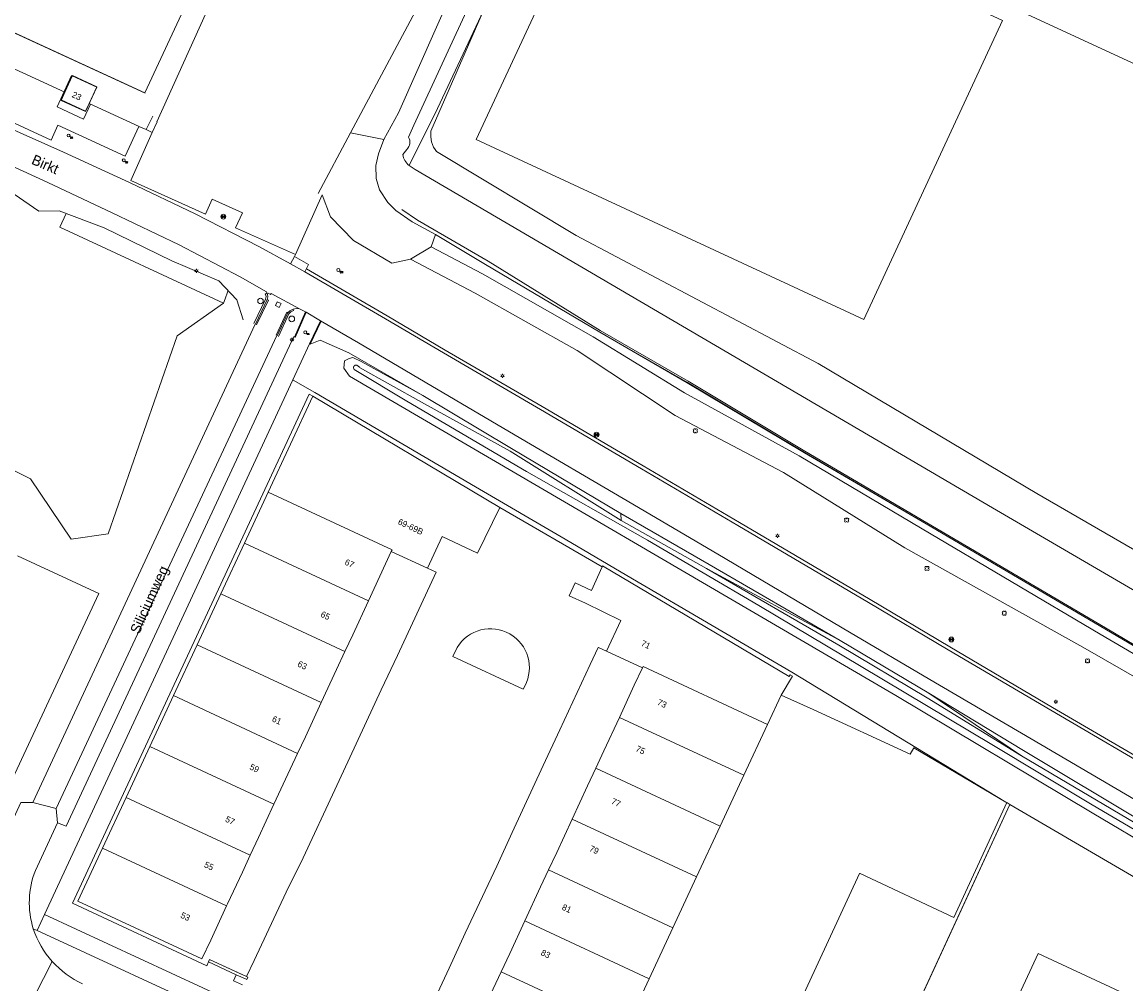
# Model space of a CAD drawing. Header units: metres. Extents: x 151448 to 154749, y 463108 to 465296.
# Tile 82 of 256: x 152192 to 152327, y 464022 to 464139. Entities that reach past the tile are written whole.
import ezdxf
from ezdxf.enums import TextEntityAlignment as Align

# ---------------------------------------------------------------- set-up
doc = ezdxf.new("R2010")
doc.units = ezdxf.units.M
doc.layers.get('0').update_dxf_attribs({"lineweight": 9})
for name, color, linetype, lineweight in [('B-ME-GR-BOOM-S', 253, 'Continuous', 9), ('B-ME-GR-STRUIK-G', 253, 'Continuous', 9), ('B-ME-GW-WATERGANG_INSTEEK-G', 253, 'Continuous', 9), ('B-ME-IE-MEUBILAIR_LICHTMAST-S', 253, 'Continuous', 9), ('B-ME-IE-MEUBILAIR_STRAATKOLK-S', 253, 'Continuous', 9), ('B-ME-KL-DATA_CAI-S', 253, 'Continuous', 9), ('B-ME-KL-WATER_AFSLUITER-S', 253, 'Continuous', 9), ('B-ME-OG-BEBOUWING_HOOFDGEBOUW-G', 1, 'Continuous', 9), ('B-ME-OG-BEBOUWING_OVERIG-G', 1, 'Continuous', 9), ('B-ME-OG-VLAKVERDICHTINGSLIJN-G', 253, 'Continuous', 9), ('B-ME-RI-PUT-S', 253, 'Continuous', 9), ('B-ME-VH-KANTOPSLUITING_OPSLUITBAND_100X200-G', 253, 'Continuous', 9), ('B-ME-VH-KANTOPSLUITING_TROTTOIRBAND_180 200-G', 253, 'Continuous', 9), ('B-ME-VH-MATERIAALGRENS-G', 253, 'Continuous', 9), ('B-ME-VH-VERHARDING_ASFALT-G', 253, 'Continuous', 9), ('B-ME-VH-VERHARDING_BETON-G', 253, 'Continuous', 9), ('B-ME-VH-VERHARDING_GRASBETONSTEEN-G', 253, 'Continuous', 9), ('B-ME-VH-VERHARDING_KLINKERS-G', 253, 'Continuous', 9), ('B-ME-VH-VERHARDING_TEGEL-G', 253, 'Continuous', 9), ('B-ME-WH-BESCHOEIING-G', 253, 'Continuous', 9), ('B-ME-WH-WATERBODEM-G', 253, 'Continuous', 9), ('B-ME-WH-WATERLIJN-G', 253, 'Continuous', 9), ('B-PV-GR-BEPLANTING_CULTUUR_BOSPLANTSOEN-GV', 253, 'Continuous', 9), ('B-PV-GR-GROENVOORZIENING-GV', 253, 'Continuous', 9), ('B-PV-GR-HAAG-GV', 253, 'Continuous', 9), ('B-PV-IE-TERREINAFSCHEIDING_KUNSTMATIG_HEKWERK-G', 253, 'Continuous', 9), ('B-PV-IE-TERREINAFSCHEIDING_KUNSTMATIG_MUUR-G', 253, 'Continuous', 9), ('B-PV-IE-TERREINAFSCHEIDING_KUNSTMATIG_MUUR-GV', 253, 'Continuous', 9), ('B-PV-OG-BEBOUWING-GV', 1, 'Continuous', 9), ('B-PV-OG-BEBOUWING-T18', 2, 'Continuous', 9), ('B-PV-OG-TERREIN_BEGROEID-GV', 253, 'Continuous', 9), ('B-PV-OG-TERREIN_ERF-GV', 253, 'Continuous', 9), ('B-PV-OG-TERREIN_OEVER-GV', 253, 'Continuous', 9), ('B-PV-OG-TOPOGRAFIE-T18', 2, 'Continuous', 9), ('B-PV-OG-WATER-GV', 253, 'Continuous', 9), ('B-PV-OG-WATER_GREPPEL-GV', 253, 'Continuous', 9), ('B-PV-VH-GESLOTENVERHARDING_ASFALT-GV', 253, 'Continuous', 9), ('B-PV-VH-OPENVERHARDING_TEGEL-GV', 253, 'Continuous', 9)]:
    doc.layers.add(name, color=color, linetype=linetype, lineweight=lineweight)
doc.styles.add('18_100', font='romans', dxfattribs={"width": 0.8, "height": 0.18})
doc.styles.add('18_200', font='romans', dxfattribs={"width": 0.8, "height": 0.36})
doc.styles.add('Drong', font='txt', dxfattribs={"height": 1.8})

# ---------------------------------------------------------------- blocks, each defined once
blk = doc.blocks.new('LICHTMAST')
at = {"ltscale": 0.1}
for p, q in [((-0.11, 0.06), (-0.22, 0.13)), ((0, 0.13), (0, 0.25)), ((0.11, 0.06), (0.22, 0.13)), ((-0.11, -0.06), (-0.22, -0.13)), ((0, -0.13), (0, -0.25)), ((0.11, -0.06), (0.22, -0.13))]:
    blk.add_line(p, q, dxfattribs=at)
blk.add_circle((0, 0), 0.127, dxfattribs=at)
at = {"style": '18_200', "width": 0.8}
blk.add_attdef('HOOGTE', (0.25, 0.24), '', height=0.25, dxfattribs=at)
blk = doc.blocks.new('boom')
for centre, major_axis, start_param, end_param in [((-0.12, 0.12), (-0.0916, 0.0916), 4.266828, 8.299543), ((0.12, 0.12), (0.0916, 0.0916), 4.266828, 8.299543), ((-0.12, -0.12), (0.0916, 0.0916), 1.125235, 5.15795), ((0.12, -0.12), (-0.0916, 0.0916), 1.125235, 5.15795)]:
    blk.add_ellipse(centre, major_axis=major_axis, ratio=1, start_param=start_param, end_param=end_param)
at = {"style": '18_200', "width": 0.8}
blk.add_attdef('HOOGTE', (0.31, 0.12), '', height=0.25, dxfattribs=at)
blk = doc.blocks.new('put')
at = {"color": 0, "ltscale": 0.5}
for p, q in [((-0.3, 0.06), (-0.06, 0.05)), ((-0.3, 0.03), (-0.03, 0.03)), ((-0.3, 0), (0, 0)), ((-0.29, 0.08), (-0.08, 0.08)), ((-0.28, 0.11), (-0.11, 0.11)), ((-0.27, 0.14), (-0.14, 0.14)), ((-0.27, 0.14), (-0.14, 0.14)), ((-0.25, 0.16), (-0.16, 0.16)), ((-0.23, 0.19), (-0.19, 0.19)), ((0, 0), (0.3, 0)), ((0.03, 0.03), (0.3, 0.03)), ((0.05, 0.05), (0.29, 0.05)), ((0.08, 0.08), (0.29, 0.08)), ((0.11, 0.11), (0.28, 0.11)), ((0.14, 0.14), (0.27, 0.14)), ((0.16, 0.16), (0.25, 0.16)), ((0.19, 0.19), (0.23, 0.19)), ((-0.3, -0.03), (-0.03, -0.03)), ((-0.3, -0.05), (-0.05, -0.05)), ((-0.29, -0.08), (-0.08, -0.08)), ((-0.28, -0.11), (-0.11, -0.11)), ((-0.27, -0.14), (-0.14, -0.14)), ((-0.25, -0.16), (-0.16, -0.16)), ((-0.23, -0.19), (-0.19, -0.19)), ((0.03, -0.03), (0.3, -0.03)), ((0.05, -0.05), (0.29, -0.06)), ((0.08, -0.08), (0.29, -0.08)), ((0.11, -0.11), (0.28, -0.11)), ((0.14, -0.14), (0.27, -0.14)), ((0.16, -0.16), (0.25, -0.16)), ((0.19, -0.19), (0.23, -0.19))]:
    blk.add_line(p, q, dxfattribs=at)
at = {"ltscale": 0.5}
for p, q in [((-0.21, 0.21), (0.21, -0.21)), ((0.21, 0.21), (-0.21, -0.21))]:
    blk.add_line(p, q, dxfattribs=at)
blk.add_ellipse((0, 0), major_axis=(-0.212, 0.212), ratio=1, start_param=3.926991, end_param=10.210176, dxfattribs=at)
at = {"style": '18_200', "width": 0.8}
blk.add_attdef('HOOGTE', (0.4, 0.26), '', height=0.25, dxfattribs=at)
blk = doc.blocks.new('STRAATKOLK')
at = {"ltscale": 2}
blk.add_ellipse((0, 0), major_axis=(-0.127, 0.127), ratio=1, start_param=3.926991, end_param=10.210176, dxfattribs=at)
at = {"ltscale": 2, "style": '18_100', "width": 0.8}
blk.add_text('SK', height=0.216, dxfattribs=at).set_placement((0.19, -0.37))
at = {"style": '18_200', "width": 0.8}
blk.add_attdef('HOOGTE', (0.29, 0.21), '', height=0.25, dxfattribs=at)
blk = doc.blocks.new('CAI kast')
at = {"ltscale": 2}
blk.add_ellipse((0, 0), major_axis=(-0.127, 0.127), ratio=1, start_param=3.926991, end_param=10.210176, dxfattribs=at)
at = {"ltscale": 2, "style": '18_100', "width": 0.8}
blk.add_text('CAI', height=0.216, dxfattribs=at).set_placement((0.19, -0.37))
blk = doc.blocks.new('waterafsluiter')
at = {"ltscale": 2}
blk.add_ellipse((0, 0), major_axis=(-0.127, 0.127), ratio=1, start_param=1.570796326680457, end_param=7.853981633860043, dxfattribs=at)
at = {"ltscale": 2, "style": '18_200', "width": 0.8}
blk.add_text('WA', height=0.216, dxfattribs=at).set_placement((0.16, -0.32))
at = {"style": '18_200', "width": 0.8}
blk.add_attdef('HOOGTE', (0.23, 0.16), '', height=0.25, dxfattribs=at)

msp = doc.modelspace()

# ---------------------------------------------------------------- linework, layer by layer
at = {"layer": 'B-ME-GR-STRUIK-G'}
for points in [[(152149.285, 464134.601), (152155.878, 464133.537), (152161.048, 464132), (152169.862, 464128.651), (152178.372, 464125.197), (152187.636, 464120.906), (152190.978, 464119.743), (152191.286, 464119.127), (152191.373, 464118.262), (152194.387, 464116.213), (152196.869, 464116.251), (152202.342, 464114.165), (152210.545, 464110.143), (152216.268, 464107.711), (152218.49, 464105.424), (152219.232, 464102.974)], [(152228.849, 464118.201), (152229.873, 464115.508), (152232.669, 464112.644), (152237.325, 464109.864), (152239.593, 464110.376), (152242.133, 464111.852), (152242.633, 464113.344)], [(152227.392, 464100.003), (152228.609, 464100.482), (152232.116, 464098.956), (152241.092, 464093.74), (152251.89, 464087.314), (152265.184, 464079.387), (152265.23, 464078.556), (152275.621, 464072.679), (152291.878, 464063.943), (152302.669, 464057.516), (152313.948, 464049.879), (152328.62, 464041.201), (152338.98, 464035.161), (152350.341, 464028.738), (152359.241, 464022.623)]]:
    msp.add_lwpolyline(points, dxfattribs=at)
at = {"layer": 'B-ME-GW-WATERGANG_INSTEEK-G'}
for points in [[(152239.593, 464110.376), (152247.462, 464106.209), (152259.864, 464099.235), (152271.805, 464091.335), (152284.978, 464084.403), (152299.738, 464075.211), (152321.391, 464063.131), (152335.966, 464054.754), (152341.18, 464051.764), (152342.984, 464050.888), (152345.906, 464050.853), (152348.212, 464051.695)], [(152231.56, 464097.989), (152232.155, 464098.269), (152232.582, 464098.381), (152233.583, 464097.881), (152241.092, 464093.74), (152251.89, 464087.314), (152265.184, 464079.387), (152275.96, 464073.204), (152291.878, 464063.943), (152302.669, 464057.516), (152314.174, 464050.537), (152328.858, 464041.746), (152339.51, 464035.548), (152350.504, 464029.245), (152359.951, 464023.593), (152368.474, 464018.573), (152379.047, 464012.282), (152387.241, 464007.469), (152391.72, 464004.794), (152392.49, 464003.803), (152392.629, 464002.979), (152392.655, 464002.355), (152392.101, 464001.906)]]:
    msp.add_lwpolyline(points, dxfattribs=at)
at = {"layer": 'B-ME-OG-BEBOUWING_HOOFDGEBOUW-G'}
msp.add_line((152167.978, 464148.677), (152207.3, 464130.562), dxfattribs=at)
at = {"layer": 'B-ME-OG-BEBOUWING_OVERIG-G'}
msp.add_lwpolyline([(152197.087, 464129.681), (152200.065, 464128.323), (152201.429, 464131.312), (152198.451, 464132.67), (152197.087, 464129.681)], close=True, dxfattribs=at)
at = {"layer": 'B-ME-OG-VLAKVERDICHTINGSLIJN-G'}
msp.add_lwpolyline([(152242.133, 464111.852), (152248.363, 464108.56), (152261.836, 464100.921), (152272.952, 464094.104), (152286.9, 464086.403), (152301.874, 464077.508), (152323.513, 464064.713), (152337.213, 464056.685), (152343.086, 464053.348)], dxfattribs=at)
at = {"layer": 'B-ME-VH-KANTOPSLUITING_OPSLUITBAND_100X200-G'}
for p, q in [((152226.817, 464103.937), (152225.486, 464100.874)), ((152228.723, 464102.802), (152227.392, 464100.003))]:
    msp.add_line(p, q, dxfattribs=at)
at = {"layer": 'B-ME-VH-KANTOPSLUITING_TROTTOIRBAND_180 200-G'}
for points in [[(152220.539, 464102.545), (152221.939, 464105.504), (152222.014, 464105.647), (152222.038, 464105.806), (152222.009, 464105.966), (152221.93, 464106.108), (152222.153, 464106.25)], [(152223.521, 464100.952), (152224.789, 464103.721), (152225.043, 464103.94), (152225.383, 464104.101), (152225.332, 464104.288)]]:
    msp.add_lwpolyline(points, dxfattribs=at)
at = {"layer": 'B-ME-VH-MATERIAALGRENS-G'}
msp.add_lwpolyline([(152222.268, 464106.226), (152222.583, 464106.071), (152222.66, 464106.179), (152226.113, 464104.326)], dxfattribs=at)
at = {"layer": 'B-ME-VH-VERHARDING_ASFALT-G'}
for points in [[(152116.626, 464144.874), (152118.432, 464144.639), (152122.318, 464144.148), (152126.525, 464143.617), (152130.855, 464142.92), (152135.937, 464141.672), (152139.69, 464140.567), (152144.695, 464138.943), (152147.962, 464137.875), (152149.725, 464137.312), (152154.221, 464135.941), (152161.934, 464133.366), (152171.008, 464130.072), (152179.326, 464126.78), (152188.445, 464122.904), (152195.464, 464119.7), (152203.312, 464116.016), (152211.435, 464112.091), (152218.868, 464108.223), (152222.096, 464106.396)], [(152190.186, 464126.581), (152197.364, 464123.403), (152205.422, 464119.686), (152213.404, 464115.898), (152221.127, 464111.901), (152224.986, 464109.787), (152226.762, 464108.829), (152236.573, 464103.107), (152243.625, 464098.946), (152255.408, 464092.068), (152267.714, 464084.841), (152279.418, 464077.953), (152295.33, 464068.561), (152305.04, 464062.806), (152317.512, 464055.437), (152331.911, 464047.015)], [(152220.874, 464102.353), (152222.306, 464105.37), (152222.161, 464105.459), (152222.235, 464105.789), (152222.21, 464106.103), (152222.096, 464106.396)], [(152223.269, 464101.122), (152224.55, 464103.901), (152224.676, 464103.826), (152224.93, 464104.075), (152225.332, 464104.288), (152225.72, 464104.362), (152226.113, 464104.326)], [(152226.113, 464104.326), (152226.905, 464103.889), (152228.636, 464102.852), (152233.292, 464100.172), (152241.375, 464095.38), (152253.036, 464088.54), (152265.466, 464081.206), (152276.988, 464074.443), (152293.034, 464064.964), (152302.811, 464059.175), (152315.114, 464051.948), (152329.662, 464043.437)]]:
    msp.add_lwpolyline(points, dxfattribs=at)
msp.add_lwpolyline([(152223.624, 464104.494), (152223.155, 464104.723), (152223.376, 464105.176), (152223.845, 464104.947), (152223.624, 464104.494)], close=True, dxfattribs=at)
at = {"layer": 'B-ME-VH-VERHARDING_BETON-G'}
for p, q in [((152208.234, 464127.769), (152207.442, 464126.131)), ((152208.154, 464125.761), (152208.768, 464127.077)), ((152228.849, 464118.201), (152225.615, 464110.923))]:
    msp.add_line(p, q, dxfattribs=at)
for points in [[(152198.367, 464132.708), (152196.627, 464128.894), (152199.819, 464127.417), (152200.65, 464129.221), (152200.5, 464129.275)], [(152225.502, 464110.69), (152227.203, 464109.701), (152226.762, 464108.829)]]:
    msp.add_lwpolyline(points, dxfattribs=at)
at = {"layer": 'B-ME-VH-VERHARDING_BETON-G', "lineweight": 0}
for centre, radius in [((152221.351, 464105.265), 0.336), ((152225.156, 464103.088), 0.35)]:
    msp.add_circle(centre, radius, dxfattribs=at)
at = {"layer": 'B-ME-VH-VERHARDING_GRASBETONSTEEN-G'}
msp.add_lwpolyline([(152226.943, 464109.186), (152236.775, 464103.452), (152243.828, 464099.291), (152255.61, 464092.413), (152267.917, 464085.186), (152279.621, 464078.298), (152295.534, 464068.906), (152305.244, 464063.15), (152317.715, 464055.782), (152332.113, 464047.36), (152343.75, 464040.532), (152353.645, 464034.697), (152357.136, 464032.666), (152362.274, 464029.595), (152368.349, 464026.02), (152372.249, 464023.732), (152382.541, 464017.594), (152390.894, 464012.678), (152396.247, 464009.429), (152396.04, 464009.087)], dxfattribs=at)
at = {"layer": 'B-ME-VH-VERHARDING_KLINKERS-G'}
msp.add_lwpolyline([(152159.049, 464138.873), (152159.367, 464139.512), (152162.995, 464137.86), (152163.839, 464139.674), (152173.787, 464135.061), (152183.311, 464130.653), (152195.866, 464124.86), (152196.701, 464126.669), (152204.876, 464122.893), (152206.552, 464126.518), (152207.442, 464126.131), (152208.154, 464125.761), (152205.554, 464119.94), (152214.657, 464115.828), (152215.469, 464117.665), (152219.153, 464116.004), (152218.303, 464114.179), (152225.615, 464110.923), (152225.502, 464110.69), (152224.986, 464109.787)], dxfattribs=at)
at = {"layer": 'B-ME-VH-VERHARDING_TEGEL-G'}
for p, q in [((152220.729, 464102.427), (152222.161, 464105.459)), ((152223.384, 464101.03), (152224.676, 464103.826)), ((152226.905, 464103.889), (152225.578, 464100.834)), ((152228.636, 464102.852), (152227.301, 464100.045))]:
    msp.add_line(p, q, dxfattribs=at)
at = {"layer": 'B-ME-WH-BESCHOEIING-G', "color": 24, "true_color": 0xa52a2a}
msp.add_lwpolyline([(152236.856, 464117.247), (152237.835, 464116.304), (152239.809, 464114.904), (152242.633, 464113.344), (152248.738, 464109.719), (152262.634, 464101.465), (152273.284, 464095.321), (152287.537, 464086.798), (152302.345, 464078.143), (152324.106, 464065.341), (152324.106, 464065.341), (152337.577, 464057.396), (152343.254, 464054.075)], dxfattribs=at)
at = {"layer": 'B-ME-WH-WATERBODEM-G'}
for points in [[(152238.532, 464116.394), (152240.464, 464115.1), (152249.055, 464110.131), (152262.679, 464101.674), (152273.383, 464095.505), (152287.569, 464086.968), (152302.44, 464078.258), (152324.148, 464065.484), (152337.615, 464057.48), (152343.375, 464054.341)], [(152233.403, 464097.155), (152240.937, 464092.964), (152251.737, 464086.977), (152265.23, 464078.556), (152275.621, 464072.679), (152291.723, 464063.35), (152302.461, 464056.935), (152313.948, 464049.879), (152328.62, 464041.201), (152338.98, 464035.161), (152350.341, 464028.738), (152359.564, 464023.075), (152368.285, 464017.735), (152378.403, 464011.701), (152386.916, 464006.79), (152390.811, 464004.466), (152391.009, 464004.117), (152390.884, 464003.843), (152390.751, 464003.676), (152390.292, 464003.674)]]:
    msp.add_lwpolyline(points, dxfattribs=at)
at = {"layer": 'B-ME-WH-WATERLIJN-G'}
msp.add_lwpolyline([(152343.259, 464054.084), (152337.582, 464057.405), (152324.101, 464065.356), (152324.101, 464065.356), (152302.35, 464078.152), (152287.542, 464086.807), (152273.289, 464095.33), (152262.639, 464101.474), (152248.743, 464109.727), (152242.638, 464113.353), (152239.814, 464114.913)], dxfattribs=at)
at = {"layer": 'B-PV-GR-BEPLANTING_CULTUUR_BOSPLANTSOEN-GV', "flags": 128}
msp.add_lwpolyline([(152146.156, 464134.469), (152141.924, 464113.149), (152140.989, 464109.572), (152155.621, 464095.711), (152170.993, 464094.757), (152193.381, 464083.616), (152198.31, 464076.268), (152202.802, 464076.922), (152211.208, 464101.036), (152216.866, 464105.01), (152196.915, 464114.235), (152197.713, 464115.93)], dxfattribs=at)
at = {"layer": 'B-PV-GR-GROENVOORZIENING-GV'}
for points in [[(152193.696, 464028.826, 0.1008363), (152196.018, 464024.86)], [(152196.018, 464024.86, 0.1007784), (152199.705, 464022.119)]]:
    msp.add_lwpolyline(points, format="xyb", dxfattribs=at)
at = {"layer": 'B-PV-GR-GROENVOORZIENING-GV', "flags": 128}
msp.add_lwpolyline([(152213.076, 464016.271), (152217.156, 464017.972), (152194.157, 464028.613), (152193.696, 464028.826)], dxfattribs=at)
at = {"layer": 'B-PV-GR-HAAG-GV', "flags": 128}
msp.add_lwpolyline([(152213.076, 464016.271), (152217.156, 464017.972), (152194.157, 464028.613), (152193.696, 464028.826)], dxfattribs=at)
at = {"layer": 'B-PV-GR-HAAG-GV'}
for points in [[(152193.696, 464028.826, 0.1008363), (152196.018, 464024.86)], [(152196.018, 464024.86, 0.1007784), (152199.705, 464022.119)]]:
    msp.add_lwpolyline(points, format="xyb", dxfattribs=at)
at = {"layer": 'B-PV-IE-TERREINAFSCHEIDING_KUNSTMATIG_HEKWERK-G', "flags": 128}
for points in [[(152250.475, 464080.119), (152262.913, 464072.885)], [(152337.831, 463986.691), (152338.051, 463986.589), (152353.515, 464020.02), (152312.519, 464043.974), (152288.058, 463990.838), (152276.969, 463996.195)]]:
    msp.add_lwpolyline(points, dxfattribs=at)
at = {"layer": 'B-PV-IE-TERREINAFSCHEIDING_KUNSTMATIG_MUUR-G', "flags": 128}
for points in [[(152215.017, 464024.801), (152215.151, 464025.091), (152219.665, 464023.012)], [(152215.017, 464024.801), (152218.407, 464023.233)], [(152219.53, 464022.723), (152218.407, 464023.233)], [(152219.53, 464022.723), (152219.67, 464022.657), (152219.807, 464022.946), (152219.665, 464023.012)]]:
    msp.add_lwpolyline(points, dxfattribs=at)
at = {"layer": 'B-PV-IE-TERREINAFSCHEIDING_KUNSTMATIG_MUUR-GV', "flags": 128}
msp.add_lwpolyline([(152215.018, 464024.802), (152218.407, 464023.233), (152219.53, 464022.723), (152219.67, 464022.657), (152219.807, 464022.946), (152219.665, 464023.012), (152218.844, 464023.39), (152215.151, 464025.091)], close=True, dxfattribs=at)
at = {"layer": 'B-PV-OG-BEBOUWING-GV', "flags": 128}
for points in [[(152300.39, 464206.687), (152293.084, 464210.077), (152288.081, 464212.399), (152265.215, 464163.127), (152307.642, 464143.438), (152334.356, 464131.041), (152343.579, 464126.762), (152352.831, 464122.468), (152375.713, 464171.776), (152372.484, 464173.274), (152373.609, 464175.697), (152373.707, 464175.909), (152378.216, 464173.817)], [(152280.385, 464005.672), (152294.224, 464035.584), (152294.307, 464035.545), (152305.711, 464030.192), (152312.154, 464044.204), (152312.025, 464044.264), (152300.842, 464050.873), (152300.385, 464050.099), (152288.58, 464055.518), (152284.715, 464057.292), (152283.049, 464053.722), (152280.168, 464047.528), (152277.288, 464041.335), (152274.407, 464035.143), (152271.527, 464028.95), (152268.646, 464022.757), (152265.765, 464016.564)]]:
    msp.add_lwpolyline(points, dxfattribs=at)
for points in [[(152187.611, 464139.669), (152207.283, 464130.595), (152217.823, 464153.314), (152203.175, 464160.064), (152198.002, 464162.197)], [(152294.742, 464103.026), (152311.638, 464139.409), (152264.504, 464161.299), (152247.607, 464124.916)], [(152200.065, 464128.384), (152200.494, 464129.322), (152201.423, 464131.356), (152198.462, 464132.709), (152197.537, 464130.686), (152197.103, 464129.737)], [(152247.77, 464074.567), (152250.475, 464080.119), (152227.706, 464093.688), (152222.271, 464081.994), (152237.354, 464074.978), (152237.26, 464074.775), (152241.68, 464072.743), (152243.473, 464076.578)], [(152237.26, 464074.775), (152237.354, 464074.978), (152222.271, 464081.994), (152219.393, 464075.801), (152234.49, 464068.777)], [(152216.514, 464069.607), (152231.622, 464062.579), (152232.567, 464064.615), (152234.49, 464068.777), (152219.393, 464075.801)], [(152260.915, 464068.47), (152265.192, 464066.359), (152263.441, 464062.615), (152267.819, 464060.596), (152267.9, 464060.769), (152283.049, 464053.722), (152284.715, 464057.292), (152286.078, 464059.6), (152285.803, 464059.763), (152285.666, 464059.53), (152262.981, 464073.037), (152262.913, 464072.885), (152261.624, 464070.037), (152259.62, 464070.944), (152258.911, 464069.377)], [(152231.622, 464062.579), (152216.514, 464069.607), (152213.635, 464063.413), (152228.745, 464056.385), (152230.607, 464060.392)], [(152225.865, 464050.191), (152226.809, 464052.218), (152228.745, 464056.385), (152213.635, 464063.413), (152210.757, 464057.219)], [(152283.049, 464053.722), (152267.9, 464060.769), (152267.819, 464060.596), (152266.834, 464058.485), (152265.021, 464054.574), (152280.168, 464047.528)], [(152207.878, 464051.025), (152222.982, 464043.999), (152224.968, 464048.267), (152225.865, 464050.191), (152210.757, 464057.219)], [(152280.168, 464047.528), (152265.021, 464054.574), (152263.138, 464050.51), (152262.146, 464048.379), (152277.288, 464041.335)], [(152220.106, 464037.804), (152221.1, 464039.954), (152222.982, 464043.999), (152207.878, 464051.025), (152205, 464044.832)], [(152259.27, 464042.183), (152274.407, 464035.143), (152277.288, 464041.335), (152262.146, 464048.379), (152261.156, 464046.252)], [(152220.106, 464037.804), (152205, 464044.832), (152202.121, 464038.638), (152217.223, 464031.614), (152217.352, 464031.891), (152219.143, 464035.719)], [(152274.407, 464035.143), (152259.27, 464042.183), (152257.388, 464038.122), (152256.389, 464035.992), (152271.527, 464028.95)], [(152217.223, 464031.614), (152202.121, 464038.638), (152199.122, 464032.186), (152214.217, 464025.166), (152215.287, 464027.461)], [(152271.527, 464028.95), (152256.389, 464035.992), (152255.427, 464033.94), (152253.51, 464029.798), (152268.646, 464022.757)], [(152265.765, 464016.564), (152268.646, 464022.757), (152253.51, 464029.798), (152251.679, 464025.841), (152250.634, 464023.603)], [(152334.633, 463988.162), (152345.703, 464011.992), (152315.982, 464025.811), (152306.925, 464006.298), (152299.183, 463989.617), (152299.329, 463989.526), (152301.051, 463984.884), (152300.974, 463984.708), (152327.342, 463972.468)], [(152265.765, 464016.564), (152250.634, 464023.603), (152249.657, 464021.511), (152247.887, 464017.677), (152247.761, 464017.406), (152262.884, 464010.372)]]:
    msp.add_lwpolyline(points, close=True, dxfattribs=at)
at = {"layer": 'B-PV-OG-TERREIN_BEGROEID-GV', "flags": 128}
for points in [[(152232.293, 464125.742), (152232.293, 464125.742), (152228.358, 464118.37)], [(152197.713, 464115.93), (152196.915, 464114.235), (152216.866, 464105.01), (152217.05, 464105.527), (152217.343, 464106.353), (152217.409, 464106.537)], [(152217.409, 464106.537), (152217.343, 464106.353), (152217.05, 464105.527), (152216.866, 464105.01), (152211.208, 464101.036), (152202.802, 464076.922), (152198.31, 464076.268), (152193.381, 464083.616), (152170.993, 464094.757)], [(152192.189, 464044.202), (152193.643, 464044.217), (152220.715, 464102.464)], [(152223.354, 464101.047), (152196.496, 464043.471)], [(152196.496, 464043.471), (152196.635, 464041.741), (152197.705, 464041.324), (152225.392, 464100.931)], [(152191.775, 464074.256), (152201.684, 464069.673), (152190.085, 464044.738)]]:
    msp.add_lwpolyline(points, dxfattribs=at)
at = {"layer": 'B-PV-OG-TERREIN_ERF-GV', "flags": 128}
for points in [[(152378.216, 464173.817), (152373.707, 464175.909), (152373.609, 464175.697), (152372.484, 464173.274), (152375.713, 464171.776), (152352.831, 464122.468), (152343.579, 464126.762), (152334.356, 464131.041), (152307.642, 464143.438), (152265.215, 464163.127), (152288.081, 464212.399), (152293.084, 464210.077)], [(152208.756, 464127.074), (152220.596, 464153.344), (152222.269, 464157.056), (152223.288, 464159.317), (152223.035, 464159.431), (152204.687, 464167.622), (152183.263, 464174.187), (152176.553, 464176.243), (152176.33, 464176.312), (152173.528, 464170.296), (152173.709, 464170.212), (152177.131, 464168.618), (152198.002, 464162.197), (152203.175, 464160.064), (152217.823, 464153.314), (152207.283, 464130.595), (152187.611, 464139.669), (152167.959, 464148.734), (152174.171, 464162.202), (152170.719, 464163.794), (152170.629, 464163.836), (152164.389, 464150.44)], [(152243.439, 464150.219), (152238.982, 464152.243), (152223.288, 464159.317), (152222.269, 464157.056), (152235.075, 464151.286), (152233.402, 464147.574), (152220.596, 464153.344), (152208.756, 464127.074)], [(152228.358, 464118.37), (152232.293, 464125.742), (152243.662, 464147.041), (152244.88, 464149.565), (152243.439, 464150.219)], [(152162.709, 464146.75), (152197.537, 464130.686), (152198.462, 464132.709), (152201.423, 464131.356), (152200.494, 464129.322), (152206.566, 464126.521)], [(152206.566, 464126.521), (152200.494, 464129.322), (152200.065, 464128.384), (152197.103, 464129.737), (152197.537, 464130.686), (152162.709, 464146.75)], [(152248.493, 464140.633), (152242.086, 464125.942)], [(152242.784, 464123.458), (152259.765, 464113.225), (152289.21, 464097.648), (152315.796, 464081.824), (152340.904, 464067.283), (152351.752, 464061.958)], [(152219.161, 464021.995), (152218.048, 464022.482), (152218.407, 464023.233), (152215.018, 464024.802), (152214.837, 464024.311), (152198.456, 464031.969), (152227.28, 464093.935), (152227.706, 464093.688), (152250.475, 464080.119), (152262.913, 464072.885), (152262.981, 464073.037), (152285.666, 464059.53), (152285.803, 464059.763), (152286.078, 464059.6), (152284.715, 464057.292), (152288.58, 464055.518), (152300.385, 464050.099), (152300.842, 464050.873), (152312.025, 464044.264), (152286.004, 464060.075), (152266.627, 464071.435), (152258.402, 464076.257), (152247.5, 464082.648), (152227.942, 464094.114), (152225.343, 464095.638), (152225.283, 464095.673), (152195.065, 464030.565), (152218.182, 464019.868)], [(152239.532, 464013.78), (152244.299, 464024.051), (152246.254, 464028.285), (152250.1, 464036.469), (152251.965, 464040.549), (152255.76, 464048.728), (152257.788, 464053.051), (152261.466, 464060.995), (152262.456, 464063.066), (152262.468, 464063.092), (152263.441, 464062.615), (152265.192, 464066.359), (152260.915, 464068.47), (152258.911, 464069.377), (152259.62, 464070.944), (152261.624, 464070.037), (152262.913, 464072.885), (152250.475, 464080.119), (152247.77, 464074.567), (152243.473, 464076.578), (152241.68, 464072.743), (152242.738, 464072.238), (152238.022, 464062.097), (152236.05, 464057.927), (152232.219, 464049.685), (152230.387, 464045.742), (152226.535, 464037.46), (152224.465, 464033.282), (152220.588, 464024.989), (152219.665, 464023.012), (152219.807, 464022.946), (152219.67, 464022.657), (152219.53, 464022.723), (152218.407, 464023.233), (152218.048, 464022.482), (152219.161, 464021.995)], [(152187.673, 464045.889), (152190.085, 464044.738), (152201.684, 464069.673), (152191.775, 464074.256)], [(152249.657, 464021.511), (152250.634, 464023.603), (152251.679, 464025.841), (152253.51, 464029.798), (152255.427, 464033.94), (152256.389, 464035.992), (152257.388, 464038.122), (152259.27, 464042.183), (152261.156, 464046.252), (152262.146, 464048.379), (152263.138, 464050.51), (152265.021, 464054.574), (152266.834, 464058.485), (152267.819, 464060.596), (152263.441, 464062.615), (152262.468, 464063.092), (152262.456, 464063.066), (152261.466, 464060.995), (152257.788, 464053.051), (152255.76, 464048.728), (152251.965, 464040.549), (152250.1, 464036.469), (152246.254, 464028.285), (152244.299, 464024.051), (152239.532, 464013.78)], [(152245.282, 464063.094), (152244.769, 464061.989), (152253.316, 464058.015), (152253.499, 464058.38)], [(152253.499, 464058.38), (152253.316, 464058.015), (152244.769, 464061.989), (152245.282, 464063.094)]]:
    msp.add_lwpolyline(points, dxfattribs=at)
for points in [[(152294.742, 464103.026), (152247.607, 464124.916), (152264.504, 464161.299), (152311.638, 464139.409)], [(152220.106, 464037.804), (152219.143, 464035.719), (152217.352, 464031.891), (152217.223, 464031.614), (152215.287, 464027.461), (152214.217, 464025.166), (152199.122, 464032.186), (152202.121, 464038.638), (152205, 464044.832), (152207.878, 464051.025), (152210.757, 464057.219), (152213.635, 464063.413), (152216.514, 464069.607), (152219.393, 464075.801), (152222.271, 464081.994), (152227.706, 464093.688), (152227.28, 464093.935), (152198.456, 464031.969), (152214.837, 464024.311), (152215.018, 464024.802), (152215.151, 464025.091), (152218.844, 464023.39), (152219.665, 464023.012), (152220.588, 464024.989), (152224.465, 464033.282), (152226.535, 464037.46), (152230.387, 464045.742), (152232.219, 464049.685), (152236.05, 464057.927), (152238.022, 464062.097), (152242.738, 464072.238), (152241.68, 464072.743), (152237.26, 464074.775), (152234.49, 464068.777), (152232.567, 464064.615), (152231.622, 464062.579), (152230.607, 464060.392), (152228.745, 464056.385), (152226.809, 464052.218), (152225.865, 464050.191), (152224.968, 464048.267), (152222.982, 464043.999), (152221.1, 464039.954)], [(152276.933, 463996.212), (152288.058, 463990.838), (152297.244, 464010.791), (152312.519, 464043.974), (152312.154, 464044.204), (152305.711, 464030.192), (152294.307, 464035.545), (152294.224, 464035.584), (152280.385, 464005.672), (152281.147, 464005.32)], [(152297.244, 464010.791), (152306.925, 464006.298), (152315.982, 464025.811), (152345.703, 464011.992), (152334.633, 463988.162), (152337.831, 463986.691), (152338.051, 463986.589), (152353.515, 464020.02), (152312.519, 464043.974)]]:
    msp.add_lwpolyline(points, close=True, dxfattribs=at)
at = {"layer": 'B-PV-OG-TERREIN_ERF-GV'}
for points in [[(152242.086, 464125.942, 0.2117757), (152242.784, 464123.458)], [(152253.499, 464058.38, 0.9733814), (152245.282, 464063.094)], [(152245.282, 464063.094, -0.9733814), (152253.499, 464058.38)]]:
    msp.add_lwpolyline(points, format="xyb", dxfattribs=at)
at = {"layer": 'B-PV-OG-TERREIN_OEVER-GV', "flags": 128}
for points in [[(152239.422, 464121.769), (152242.898, 464128.691), (152248.493, 464140.633), (152250.683, 464145.654), (152263.182, 464173.281), (152281.622, 464213.707), (152283.434, 464217.806), (152285.325, 464223.954), (152285.823, 464225.572)], [(152279.383, 464224.277), (152275.8, 464215.826), (152267.038, 464196.832), (152255.431, 464171.419), (152244.88, 464149.565), (152243.662, 464147.041), (152232.293, 464125.742)], [(152232.293, 464125.742), (152236.362, 464124.922), (152238.138, 464128.191), (152249.79, 464154.459), (152266.662, 464191.288), (152274.114, 464206.023), (152280.778, 464221.21), (152281.829, 464224.176)], [(152283.811, 464224.486), (152283.406, 464223.096), (152275.879, 464205.752), (152271.993, 464196.04), (152239.996, 464126.686), (152239.364, 464125.22)], [(152242.086, 464125.942), (152248.493, 464140.633), (152242.898, 464128.691), (152239.422, 464121.769), (152240.165, 464121.275), (152310.427, 464080.1), (152347.221, 464058.596)], [(152236.856, 464117.247), (152235.849, 464118.794), (152235.413, 464120.176), (152235.388, 464121.765), (152235.719, 464123.2), (152236.362, 464124.922), (152232.293, 464125.742)], [(152239.165, 464123.73), (152238.65, 464123.085)], [(152351.752, 464061.958), (152340.904, 464067.283), (152315.796, 464081.824), (152289.21, 464097.648), (152259.765, 464113.225), (152242.784, 464123.458)], [(152227.31, 464100.041), (152225.283, 464095.673), (152225.343, 464095.638), (152227.942, 464094.114), (152247.5, 464082.648), (152258.402, 464076.257), (152266.627, 464071.435), (152286.004, 464060.075), (152312.025, 464044.264), (152312.154, 464044.204), (152312.519, 464043.974), (152353.515, 464020.02)], [(152354.817, 464023.776), (152322.543, 464042.948), (152298.659, 464057.234), (152232.191, 464096.098), (152231.49, 464097.079), (152231.56, 464097.989)], [(152231.56, 464097.989), (152231.49, 464097.079), (152232.191, 464096.098), (152298.659, 464057.234), (152322.543, 464042.948), (152354.817, 464023.776), (152358.422, 464020.572), (152391.204, 464000.413), (152392.373, 464001.352), (152392.655, 464001.804)], [(152390.292, 464003.674), (152384.224, 464007.454), (152371.418, 464015.082), (152358.046, 464022.988), (152353.62, 464026.175), (152351.75, 464027.214), (152337.203, 464035.323), (152322.526, 464043.909), (152310.353, 464051.281), (152294.426, 464060.753), (152281.974, 464068.187), (152268.421, 464076.138), (152253.708, 464084.518), (152239.16, 464093.064), (152232.764, 464096.935)], [(152233.071, 464097.433), (152233.405, 464097.225)]]:
    msp.add_lwpolyline(points, dxfattribs=at)
at = {"layer": 'B-PV-OG-TERREIN_OEVER-GV'}
for points in [[(152242.784, 464123.458, -0.2117757), (152242.086, 464125.942)], [(152239.364, 464125.22, -0.3348426), (152239.165, 464123.73)], [(152238.65, 464123.085, 0.1809781), (152239.422, 464121.769)], [(152232.764, 464096.935, -0.8416155), (152233.071, 464097.433)]]:
    msp.add_lwpolyline(points, format="xyb", dxfattribs=at)
at = {"layer": 'B-PV-OG-WATER-GV', "flags": 128}
for points in [[(152281.829, 464224.176), (152280.778, 464221.21), (152274.114, 464206.023), (152266.662, 464191.288), (152249.79, 464154.459), (152238.138, 464128.191), (152236.362, 464124.922), (152235.719, 464123.2), (152235.388, 464121.765), (152235.413, 464120.176), (152235.849, 464118.794), (152236.856, 464117.247)], [(152239.364, 464125.22), (152239.996, 464126.686), (152271.993, 464196.04), (152275.879, 464205.752), (152283.406, 464223.096), (152283.811, 464224.486)], [(152238.65, 464123.085), (152239.165, 464123.73)], [(152347.221, 464058.596), (152310.427, 464080.1), (152240.165, 464121.275), (152239.422, 464121.769)]]:
    msp.add_lwpolyline(points, dxfattribs=at)
at = {"layer": 'B-PV-OG-WATER-GV'}
for points in [[(152239.165, 464123.73, 0.3348426), (152239.364, 464125.22)], [(152239.422, 464121.769, -0.1809781), (152238.65, 464123.085)]]:
    msp.add_lwpolyline(points, format="xyb", dxfattribs=at)
at = {"layer": 'B-PV-OG-WATER_GREPPEL-GV'}
msp.add_lwpolyline([(152233.071, 464097.433, 0.8416155), (152232.764, 464096.935)], format="xyb", dxfattribs=at)
at = {"layer": 'B-PV-OG-WATER_GREPPEL-GV', "flags": 128}
for points in [[(152232.764, 464096.935), (152239.16, 464093.064), (152253.708, 464084.518), (152268.421, 464076.138), (152281.974, 464068.187), (152294.426, 464060.753), (152310.353, 464051.281), (152322.526, 464043.909), (152337.203, 464035.323), (152351.75, 464027.214), (152353.62, 464026.175), (152358.046, 464022.988), (152371.418, 464015.082), (152384.224, 464007.454), (152390.292, 464003.674)], [(152233.405, 464097.225), (152233.071, 464097.433)]]:
    msp.add_lwpolyline(points, dxfattribs=at)
at = {"layer": 'B-PV-VH-GESLOTENVERHARDING_ASFALT-GV', "flags": 128}
for points in [[(152220.715, 464102.464), (152193.643, 464044.217), (152196.496, 464043.471)], [(152196.496, 464043.471), (152223.354, 464101.047)], [(152193.961, 464035.935), (152196.635, 464041.741), (152196.496, 464043.471), (152193.643, 464044.217), (152192.189, 464044.202), (152187.413, 464033.838), (152187.012, 464031.144), (152186.217, 464025.146)], [(152161.979, 463953.1), (152164.909, 463959.402), (152170.863, 463972.366), (152171.063, 463972.787), (152171.585, 463973.888), (152177.498, 463986.653), (152187.421, 464008.031), (152196.018, 464024.86)], [(152196.018, 464024.86), (152187.421, 464008.031)]]:
    msp.add_lwpolyline(points, dxfattribs=at)
at = {"layer": 'B-PV-VH-GESLOTENVERHARDING_ASFALT-GV'}
for points in [[(152193.696, 464028.826, -0.168942), (152193.961, 464035.935)], [(152196.018, 464024.86, -0.1008363), (152193.696, 464028.826)], [(152199.705, 464022.119, -0.1007784), (152196.018, 464024.86)]]:
    msp.add_lwpolyline(points, format="xyb", dxfattribs=at)
at = {"layer": 'B-PV-VH-OPENVERHARDING_TEGEL-GV', "flags": 128}
for points in [[(152225.392, 464100.931), (152197.705, 464041.324), (152196.635, 464041.741), (152193.961, 464035.935)], [(152194.157, 464028.613), (152195.065, 464030.565), (152225.283, 464095.673), (152227.31, 464100.041)], [(152193.696, 464028.826), (152194.157, 464028.613)]]:
    msp.add_lwpolyline(points, dxfattribs=at)
at = {"layer": 'B-PV-VH-OPENVERHARDING_TEGEL-GV'}
msp.add_lwpolyline([(152193.961, 464035.935, 0.168942), (152193.696, 464028.826)], format="xyb", dxfattribs=at)
at = {"layer": 'B-PV-VH-OPENVERHARDING_TEGEL-GV', "flags": 128}
msp.add_lwpolyline([(152194.157, 464028.613), (152217.156, 464017.972), (152217.673, 464018.797), (152218.182, 464019.868), (152195.065, 464030.565)], close=True, dxfattribs=at)

# ---------------------------------------------------------------- block references
at = {"layer": 'B-ME-GR-BOOM-S'}
for p in [(152274.255, 464089.456), (152292.673, 464078.59), (152302.447, 464072.71), (152311.846, 464067.263), (152321.975, 464061.446)]:
    msp.add_blockref('boom', p, dxfattribs=at)
at = {"layer": 'B-ME-IE-MEUBILAIR_LICHTMAST-S'}
for p in [(152213.564, 464108.947), (152225.181, 464100.53), (152250.797, 464096.163), (152284.26, 464076.682), (152318.123, 464056.453)]:
    msp.add_blockref('LICHTMAST', p, dxfattribs=at)
at = {"layer": 'B-ME-IE-MEUBILAIR_STRAATKOLK-S'}
for p in [(152197.999, 464125.415), (152204.713, 464122.398)]:
    msp.add_blockref('STRAATKOLK', p, dxfattribs=at)
at = {"layer": 'B-ME-KL-DATA_CAI-S'}
msp.add_blockref('CAI kast', (152230.818, 464109.042), dxfattribs=at)
at = {"layer": 'B-ME-KL-WATER_AFSLUITER-S'}
msp.add_blockref('waterafsluiter', (152226.791, 464101.455), dxfattribs=at)
at = {"layer": 'B-ME-RI-PUT-S'}
for p in [(152216.834, 464115.529), (152262.238, 464088.989), (152305.414, 464064.053)]:
    msp.add_blockref('put', p, dxfattribs=at)

# ---------------------------------------------------------------- texts
at = {"layer": 'B-PV-OG-BEBOUWING-T18', "style": 'Drong'}
for s, rotation, p in [('23', 335.1, (152198.998, 464130.226)), ('69-69B', 334.9, (152239.62, 464077.781)), ('67', 335.2, (152232.181, 464073.318)), ('65', 335.2, (152229.248, 464066.968)), ('71', 334.9, (152268.239, 464063.431)), ('63', 335.1, (152226.443, 464060.923)), ('73', 335.1, (152270.211, 464056.259)), ('61', 335.1, (152223.333, 464054.229)), ('75', 335.2, (152267.587, 464050.598)), ('59', 335, (152220.61, 464048.383)), ('77', 335.1, (152264.616, 464044.204)), ('57', 335, (152217.648, 464042.016)), ('79', 335.2, (152261.948, 464038.448)), ('55', 334.9, (152215.081, 464036.475)), ('81', 335.2, (152258.615, 464031.304)), ('53', 335, (152212.21, 464030.327)), ('83', 335.2, (152256.055, 464025.772))]:
    msp.add_text(s, height=0.75, rotation=rotation, dxfattribs=at).set_placement(p, align=Align.MIDDLE)
at = {"layer": 'B-PV-OG-TOPOGRAFIE-T18', "style": 'Drong'}
for s, rotation, p in [('Birkt', 336.5, (152195.172, 464121.932)), ('Siliciumweg', 65.7, (152207.96, 464068.834))]:
    msp.add_text(s, height=1.25, rotation=rotation, dxfattribs=at).set_placement(p, align=Align.MIDDLE)

doc.saveas('drawing.dxf')
